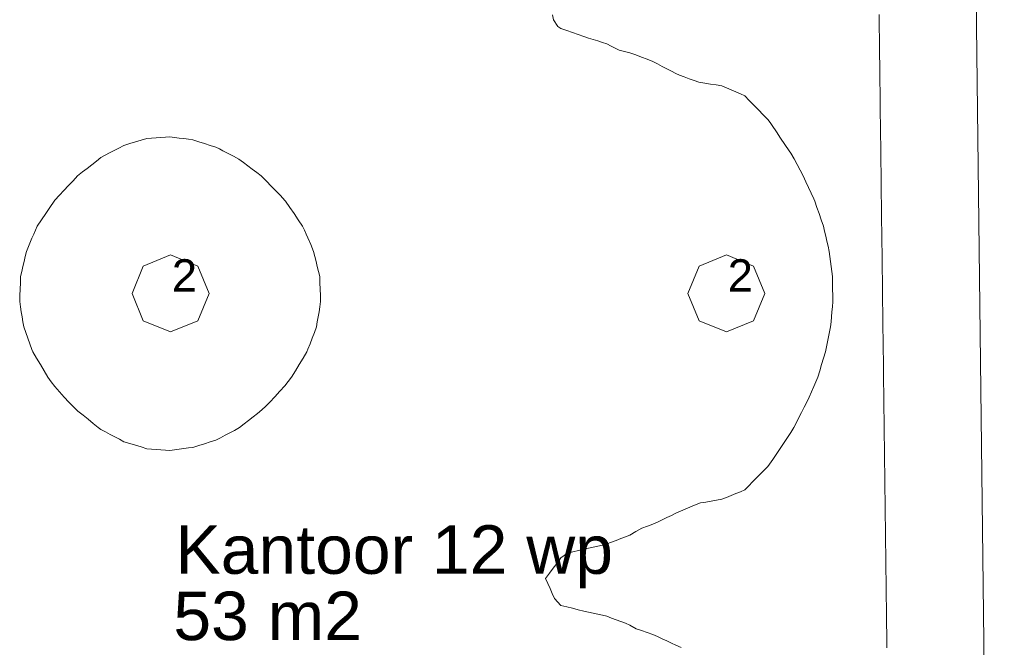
# Model space of a CAD drawing. Header units: millimetres. Extents: x -3350 to 1628655, y -3400 to 242269.
# Tile 52 of 73: x 1561902 to 1564943, y 16884 to 18823. Entities that reach past the tile are written whole.
import ezdxf
from ezdxf.xclip import XClip

# ---------------------------------------------------------------- set-up
doc = ezdxf.new("R2010")
doc.units = ezdxf.units.MM
doc.header["$MEASUREMENT"] = 0
doc.header["$XCLIPFRAME"] = 0
doc.linetypes.add('B0402', pattern=[937.5, 625, -312.5])
for name, color, linetype in [('19077_E_2-04_2_DLXLUMEX', 7, 'Continuous'), ('19077_E_2-04_2_DLXSUM', 7, 'Continuous'), ('19077_E_2-04_2_New_0', 7, 'Continuous'), ('19077_E_2-04_2_New_DLXISO', 7, 'Continuous'), ('19077_E_2-04_2_New_DLXLUM', 7, 'Continuous')]:
    doc.layers.add(name, color=color, linetype=linetype)
doc.styles.add('GENERATED_STYLE_1', font='txt')

# ---------------------------------------------------------------- blocks, each defined once
blk = doc.blocks.new('Drawing_1_2', base_point=(1545683.5, -2338.8))
at = {"layer": '19077_E_2-04_2_New_0', "color": 6, "linetype": 'Continuous', "lineweight": 0}
for p, q in [((1564813.3, 22337.5), (1564943.3, 11822.5)), ((1564943.3, 11822.5), (1564813.3, 22337.5)), ((1564813.3, 22337.5), (1564943.3, 11822.5)), ((1564813.3, 22337.5), (1564943.3, 11822.5)), ((1564943.3, 11822.5), (1564813.3, 22337.5)), ((1564813.3, 22337.5), (1564943.3, 11822.5)), ((1564943.3, 11822.5), (1564813.3, 22337.5))]:
    blk.add_line(p, q, dxfattribs=at)
at = {"layer": '19077_E_2-04_2_New_DLXISO', "color": 30, "linetype": 'Continuous', "lineweight": 0, "flags": 128}
for points in [[(1564580.7, 16882.1), (1564580.5, 16898.7), (1564580.3, 16915.2), (1564580.1, 16931.8), (1564579.9, 16948.4), (1564579.7, 16965), (1564579.5, 16981.6), (1564579.3, 16998.2), (1564579.1, 17014.7), (1564578.9, 17031.3), (1564578.7, 17047.9), (1564578.5, 17064.5), (1564578.3, 17081.1), (1564578.1, 17097.7), (1564577.9, 17114.2), (1564577.7, 17130.8), (1564577.5, 17147.4), (1564577.2, 17164), (1564577, 17180.6), (1564576.8, 17197.2), (1564576.6, 17213.8), (1564576.4, 17230.3), (1564576.2, 17246.9), (1564576, 17263.5), (1564575.8, 17280.1), (1564575.6, 17296.7), (1564575.4, 17313.3), (1564575.2, 17329.8), (1564575, 17346.4), (1564574.8, 17363), (1564574.6, 17379.6), (1564574.4, 17396.2), (1564574.2, 17412.8), (1564574, 17429.3), (1564573.8, 17445.9), (1564573.6, 17462.5), (1564573.3, 17479.1), (1564573.1, 17495.7), (1564572.9, 17512.3), (1564572.7, 17528.8), (1564572.5, 17545.4), (1564572.3, 17562), (1564572.1, 17578.6), (1564571.9, 17595.2), (1564571.7, 17611.8), (1564571.5, 17628.3), (1564571.3, 17644.9), (1564571.1, 17661.5), (1564570.9, 17678.1), (1564570.7, 17694.7), (1564570.5, 17711.3), (1564570.3, 17727.9), (1564570.1, 17744.4), (1564569.9, 17761), (1564569.7, 17777.6), (1564569.5, 17794.2), (1564569.2, 17810.8), (1564569, 17827.4), (1564568.8, 17843.9), (1564568.6, 17860.5), (1564568.4, 17877.1), (1564568.2, 17893.7), (1564568, 17910.3), (1564567.8, 17926.9), (1564567.6, 17943.4), (1564567.4, 17960), (1564567.2, 17976.6), (1564567, 17993.2), (1564566.8, 18009.8), (1564566.6, 18026.4), (1564566.4, 18042.9), (1564566.2, 18059.5), (1564566, 18076.1), (1564565.8, 18092.7), (1564565.6, 18109.3), (1564565.4, 18125.9), (1564565.1, 18142.5), (1564564.9, 18159), (1564564.7, 18175.6), (1564564.5, 18192.2), (1564564.3, 18208.8), (1564564.1, 18225.4), (1564563.9, 18242), (1564563.7, 18258.5), (1564563.5, 18275.1), (1564563.3, 18291.7), (1564563.1, 18308.3), (1564562.9, 18324.9), (1564562.7, 18341.5), (1564562.5, 18358), (1564562.3, 18374.6), (1564562.1, 18391.2), (1564561.9, 18407.8), (1564561.7, 18424.4), (1564561.5, 18441), (1564561.3, 18457.5), (1564561, 18474.1), (1564560.8, 18490.7), (1564560.6, 18507.3), (1564560.4, 18523.9), (1564560.2, 18540.5), (1564560, 18557), (1564559.8, 18573.6), (1564559.6, 18590.2), (1564559.4, 18606.8), (1564559.2, 18623.4), (1564559, 18640), (1564558.8, 18656.6), (1564558.6, 18673.1), (1564558.4, 18689.7), (1564558.2, 18706.3), (1564558, 18722.9), (1564557.8, 18739.5), (1564557.6, 18756.1), (1564557.4, 18772.6), (1564557.2, 18789.2), (1564556.9, 18805.8), (1564556.7, 18822.4), (1564556.5, 18839)], [(1563945.1, 16883.3), (1563929.2, 16890), (1563915, 16896.7), (1563900.8, 16903.4), (1563886.6, 16910.2), (1563872.4, 16916.9), (1563858.2, 16923.6), (1563840.8, 16929.4), (1563823.3, 16935.2), (1563805.9, 16941.1), (1563787.2, 16952.4), (1563772.9, 16957.8), (1563758.7, 16963.2), (1563744.5, 16968.6), (1563730.3, 16974), (1563716.1, 16979.4), (1563701.9, 16982.6), (1563687.7, 16985.8), (1563673.5, 16988.9), (1563659.3, 16992.1), (1563645.1, 16995.3), (1563627.3, 16999.6), (1563609.6, 17004), (1563591.8, 17008.4), (1563574, 17012.8), (1563554.2, 17034.3), (1563547.2, 17049.9), (1563540.3, 17065.4), (1563533.3, 17081), (1563526.3, 17096.5), (1563538.2, 17112.3), (1563550.2, 17128.1), (1563562.1, 17143.9), (1563574, 17159.7), (1563594.1, 17174.2), (1563611.1, 17178.3), (1563628.1, 17182.3), (1563645.1, 17186.3), (1563659.3, 17189.6), (1563673.5, 17193), (1563687.7, 17196.3), (1563701.9, 17199.6), (1563716.1, 17202.9), (1563730.3, 17208.3), (1563744.5, 17213.8), (1563758.7, 17219.2), (1563772.9, 17224.7), (1563787.2, 17230.1), (1563805.6, 17241), (1563824, 17251.9), (1563841.1, 17257.7), (1563858.2, 17263.5), (1563872.4, 17270.4), (1563886.6, 17277.2), (1563900.8, 17284.1), (1563915, 17291), (1563929.2, 17297.8), (1563943.4, 17304), (1563957.6, 17310.2), (1563971.8, 17316.3), (1563986.1, 17322.5), (1564004.9, 17329.6), (1564021.5, 17332.4), (1564038.1, 17335.2), (1564054.7, 17338), (1564071.3, 17340.7), (1564085.5, 17346.5), (1564099.7, 17352.4), (1564113.9, 17358.2), (1564128.1, 17364), (1564142.3, 17369.8), (1564154.1, 17382.3), (1564165.8, 17394.8), (1564177.6, 17407.4), (1564195.5, 17424.9), (1564213.4, 17442.5), (1564228, 17463.8), (1564242.6, 17485.1), (1564253.1, 17500.6), (1564263.5, 17516.1), (1564274, 17531.6), (1564284.4, 17547.1), (1564293.1, 17562.8), (1564301.1, 17578.3), (1564309.1, 17593.9), (1564317.1, 17609.4), (1564325.2, 17625), (1564333.2, 17640.5), (1564340.6, 17656.8), (1564348, 17673), (1564355.4, 17689.3), (1564361.2, 17703.8), (1564367, 17718.2), (1564373.1, 17737.7), (1564379.1, 17757.1), (1564385.2, 17776.5), (1564391.3, 17796), (1564394.4, 17811.5), (1564397.5, 17827), (1564400.6, 17842.6), (1564403.7, 17858.1), (1564406.8, 17873.7), (1564408.2, 17889.2), (1564409.6, 17904.8), (1564411, 17920.3), (1564412.3, 17935.8), (1564413.7, 17951.4), (1564413.3, 17970.8), (1564413, 17990.3), (1564412.6, 18009.7), (1564412.2, 18029.1), (1564410.2, 18044.7), (1564408.3, 18060.2), (1564406.4, 18075.7), (1564404.4, 18091.3), (1564402.5, 18106.8), (1564398.9, 18122.4), (1564395.3, 18137.9), (1564391.6, 18153.5), (1564388, 18169), (1564384.4, 18184.5), (1564377.8, 18204), (1564371.3, 18223.4), (1564364.7, 18242.8), (1564358.1, 18262.3), (1564355.4, 18268.6), (1564347, 18286.4), (1564338.6, 18304.3), (1564330.2, 18322.1), (1564321.8, 18340), (1564312.5, 18357.4), (1564303.1, 18374.8), (1564293.8, 18392.2), (1564284.4, 18409.7), (1564279.1, 18417.7), (1564265.9, 18437.1), (1564252.6, 18456.6), (1564239.3, 18476), (1564226.1, 18495.4), (1564219.7, 18504.9), (1564213.4, 18514.4), (1564198.8, 18529.1), (1564184.3, 18543.8), (1564169.8, 18558.4), (1564155.3, 18573.1), (1564142.3, 18587.8), (1564128.1, 18593.9), (1564113.9, 18599.9), (1564099.7, 18605.9), (1564085.5, 18612), (1564071.3, 18618), (1564053.5, 18620.9), (1564035.8, 18623.8), (1564018, 18626.7), (1564000.3, 18629.6), (1563985.1, 18634.9), (1563970, 18640.2), (1563954.8, 18645.5), (1563939.7, 18650.9), (1563929.2, 18655.9), (1563915, 18663.4), (1563900.8, 18670.9), (1563886.6, 18678.4), (1563872.4, 18685.9), (1563858.2, 18693.4), (1563840.4, 18700.2), (1563822.7, 18706.9), (1563804.9, 18713.7), (1563787.2, 18720.4), (1563770.5, 18724.5), (1563753.8, 18728.6), (1563741.2, 18734.9), (1563728.7, 18741.2), (1563716.1, 18747.6), (1563701.9, 18752.1), (1563687.7, 18756.7), (1563673.5, 18761.3), (1563659.3, 18765.9), (1563645.1, 18770.5), (1563627.3, 18776.8), (1563609.6, 18783.2), (1563591.8, 18789.5), (1563574, 18795.8), (1563564.7, 18801.1), (1563551.4, 18821.8), (1563547.5, 18837.4)]]:
    blk.add_lwpolyline(points, dxfattribs=at)
at = {"layer": '19077_E_2-04_2_New_DLXISO', "color": 14, "linetype": 'Continuous', "lineweight": 0, "flags": 128}
blk.add_lwpolyline([(1564580.7, 16882.1), (1564580.5, 16898.7), (1564580.3, 16915.2), (1564580.1, 16931.8), (1564579.9, 16948.4), (1564579.7, 16965), (1564579.5, 16981.6), (1564579.3, 16998.2), (1564579.1, 17014.7), (1564578.9, 17031.3), (1564578.7, 17047.9), (1564578.5, 17064.5), (1564578.3, 17081.1), (1564578.1, 17097.7), (1564577.9, 17114.2), (1564577.7, 17130.8), (1564577.5, 17147.4), (1564577.2, 17164), (1564577, 17180.6), (1564576.8, 17197.2), (1564576.6, 17213.8), (1564576.4, 17230.3), (1564576.2, 17246.9), (1564576, 17263.5), (1564575.8, 17280.1), (1564575.6, 17296.7), (1564575.4, 17313.3), (1564575.2, 17329.8), (1564575, 17346.4), (1564574.8, 17363), (1564574.6, 17379.6), (1564574.4, 17396.2), (1564574.2, 17412.8), (1564574, 17429.3), (1564573.8, 17445.9), (1564573.6, 17462.5), (1564573.3, 17479.1), (1564573.1, 17495.7), (1564572.9, 17512.3), (1564572.7, 17528.8), (1564572.5, 17545.4), (1564572.3, 17562), (1564572.1, 17578.6), (1564571.9, 17595.2), (1564571.7, 17611.8), (1564571.5, 17628.3), (1564571.3, 17644.9), (1564571.1, 17661.5), (1564570.9, 17678.1), (1564570.7, 17694.7), (1564570.5, 17711.3), (1564570.3, 17727.9), (1564570.1, 17744.4), (1564569.9, 17761), (1564569.7, 17777.6), (1564569.5, 17794.2), (1564569.2, 17810.8), (1564569, 17827.4), (1564568.8, 17843.9), (1564568.6, 17860.5), (1564568.4, 17877.1), (1564568.2, 17893.7), (1564568, 17910.3), (1564567.8, 17926.9), (1564567.6, 17943.4), (1564567.4, 17960), (1564567.2, 17976.6), (1564567, 17993.2), (1564566.8, 18009.8), (1564566.6, 18026.4), (1564566.4, 18042.9), (1564566.2, 18059.5), (1564566, 18076.1), (1564565.8, 18092.7), (1564565.6, 18109.3), (1564565.4, 18125.9), (1564565.1, 18142.5), (1564564.9, 18159), (1564564.7, 18175.6), (1564564.5, 18192.2), (1564564.3, 18208.8), (1564564.1, 18225.4), (1564563.9, 18242), (1564563.7, 18258.5), (1564563.5, 18275.1), (1564563.3, 18291.7), (1564563.1, 18308.3), (1564562.9, 18324.9), (1564562.7, 18341.5), (1564562.5, 18358), (1564562.3, 18374.6), (1564562.1, 18391.2), (1564561.9, 18407.8), (1564561.7, 18424.4), (1564561.5, 18441), (1564561.3, 18457.5), (1564561, 18474.1), (1564560.8, 18490.7), (1564560.6, 18507.3), (1564560.4, 18523.9), (1564560.2, 18540.5), (1564560, 18557), (1564559.8, 18573.6), (1564559.6, 18590.2), (1564559.4, 18606.8), (1564559.2, 18623.4), (1564559, 18640), (1564558.8, 18656.6), (1564558.6, 18673.1), (1564558.4, 18689.7), (1564558.2, 18706.3), (1564558, 18722.9), (1564557.8, 18739.5), (1564557.6, 18756.1), (1564557.4, 18772.6), (1564557.2, 18789.2), (1564556.9, 18805.8), (1564556.7, 18822.4), (1564556.5, 18839)], dxfattribs=at)
at = {"layer": '19077_E_2-04_2_New_DLXISO', "color": 9, "linetype": 'Continuous', "lineweight": 0, "flags": 128}
blk.add_lwpolyline([(1564580.7, 16882.1), (1564580.5, 16898.7), (1564580.3, 16915.2), (1564580.1, 16931.8), (1564579.9, 16948.4), (1564579.7, 16965), (1564579.5, 16981.6), (1564579.3, 16998.2), (1564579.1, 17014.7), (1564578.9, 17031.3), (1564578.7, 17047.9), (1564578.5, 17064.5), (1564578.3, 17081.1), (1564578.1, 17097.7), (1564577.9, 17114.2), (1564577.7, 17130.8), (1564577.5, 17147.4), (1564577.2, 17164), (1564577, 17180.6), (1564576.8, 17197.2), (1564576.6, 17213.8), (1564576.4, 17230.3), (1564576.2, 17246.9), (1564576, 17263.5), (1564575.8, 17280.1), (1564575.6, 17296.7), (1564575.4, 17313.3), (1564575.2, 17329.8), (1564575, 17346.4), (1564574.8, 17363), (1564574.6, 17379.6), (1564574.4, 17396.2), (1564574.2, 17412.8), (1564574, 17429.3), (1564573.8, 17445.9), (1564573.6, 17462.5), (1564573.3, 17479.1), (1564573.1, 17495.7), (1564572.9, 17512.3), (1564572.7, 17528.8), (1564572.5, 17545.4), (1564572.3, 17562), (1564572.1, 17578.6), (1564571.9, 17595.2), (1564571.7, 17611.8), (1564571.5, 17628.3), (1564571.3, 17644.9), (1564571.1, 17661.5), (1564570.9, 17678.1), (1564570.7, 17694.7), (1564570.5, 17711.3), (1564570.3, 17727.9), (1564570.1, 17744.4), (1564569.9, 17761), (1564569.7, 17777.6), (1564569.5, 17794.2), (1564569.2, 17810.8), (1564569, 17827.4), (1564568.8, 17843.9), (1564568.6, 17860.5), (1564568.4, 17877.1), (1564568.2, 17893.7), (1564568, 17910.3), (1564567.8, 17926.9), (1564567.6, 17943.4), (1564567.4, 17960), (1564567.2, 17976.6), (1564567, 17993.2), (1564566.8, 18009.8), (1564566.6, 18026.4), (1564566.4, 18042.9), (1564566.2, 18059.5), (1564566, 18076.1), (1564565.8, 18092.7), (1564565.6, 18109.3), (1564565.4, 18125.9), (1564565.1, 18142.5), (1564564.9, 18159), (1564564.7, 18175.6), (1564564.5, 18192.2), (1564564.3, 18208.8), (1564564.1, 18225.4), (1564563.9, 18242), (1564563.7, 18258.5), (1564563.5, 18275.1), (1564563.3, 18291.7), (1564563.1, 18308.3), (1564562.9, 18324.9), (1564562.7, 18341.5), (1564562.5, 18358), (1564562.3, 18374.6), (1564562.1, 18391.2), (1564561.9, 18407.8), (1564561.7, 18424.4), (1564561.5, 18441), (1564561.3, 18457.5), (1564561, 18474.1), (1564560.8, 18490.7), (1564560.6, 18507.3), (1564560.4, 18523.9), (1564560.2, 18540.5), (1564560, 18557), (1564559.8, 18573.6), (1564559.6, 18590.2), (1564559.4, 18606.8), (1564559.2, 18623.4), (1564559, 18640), (1564558.8, 18656.6), (1564558.6, 18673.1), (1564558.4, 18689.7), (1564558.2, 18706.3), (1564558, 18722.9), (1564557.8, 18739.5), (1564557.6, 18756.1), (1564557.4, 18772.6), (1564557.2, 18789.2), (1564556.9, 18805.8), (1564556.7, 18822.4), (1564556.5, 18839)], dxfattribs=at)
at = {"layer": '19077_E_2-04_2_New_DLXISO', "color": 2, "linetype": 'Continuous', "lineweight": 0, "flags": 128}
blk.add_lwpolyline([(1564580.7, 16882.1), (1564580.5, 16898.7), (1564580.3, 16915.2), (1564580.1, 16931.8), (1564579.9, 16948.4), (1564579.7, 16965), (1564579.5, 16981.6), (1564579.3, 16998.2), (1564579.1, 17014.7), (1564578.9, 17031.3), (1564578.7, 17047.9), (1564578.5, 17064.5), (1564578.3, 17081.1), (1564578.1, 17097.7), (1564577.9, 17114.2), (1564577.7, 17130.8), (1564577.5, 17147.4), (1564577.2, 17164), (1564577, 17180.6), (1564576.8, 17197.2), (1564576.6, 17213.8), (1564576.4, 17230.3), (1564576.2, 17246.9), (1564576, 17263.5), (1564575.8, 17280.1), (1564575.6, 17296.7), (1564575.4, 17313.3), (1564575.2, 17329.8), (1564575, 17346.4), (1564574.8, 17363), (1564574.6, 17379.6), (1564574.4, 17396.2), (1564574.2, 17412.8), (1564574, 17429.3), (1564573.8, 17445.9), (1564573.6, 17462.5), (1564573.3, 17479.1), (1564573.1, 17495.7), (1564572.9, 17512.3), (1564572.7, 17528.8), (1564572.5, 17545.4), (1564572.3, 17562), (1564572.1, 17578.6), (1564571.9, 17595.2), (1564571.7, 17611.8), (1564571.5, 17628.3), (1564571.3, 17644.9), (1564571.1, 17661.5), (1564570.9, 17678.1), (1564570.7, 17694.7), (1564570.5, 17711.3), (1564570.3, 17727.9), (1564570.1, 17744.4), (1564569.9, 17761), (1564569.7, 17777.6), (1564569.5, 17794.2), (1564569.2, 17810.8), (1564569, 17827.4), (1564568.8, 17843.9), (1564568.6, 17860.5), (1564568.4, 17877.1), (1564568.2, 17893.7), (1564568, 17910.3), (1564567.8, 17926.9), (1564567.6, 17943.4), (1564567.4, 17960), (1564567.2, 17976.6), (1564567, 17993.2), (1564566.8, 18009.8), (1564566.6, 18026.4), (1564566.4, 18042.9), (1564566.2, 18059.5), (1564566, 18076.1), (1564565.8, 18092.7), (1564565.6, 18109.3), (1564565.4, 18125.9), (1564565.1, 18142.5), (1564564.9, 18159), (1564564.7, 18175.6), (1564564.5, 18192.2), (1564564.3, 18208.8), (1564564.1, 18225.4), (1564563.9, 18242), (1564563.7, 18258.5), (1564563.5, 18275.1), (1564563.3, 18291.7), (1564563.1, 18308.3), (1564562.9, 18324.9), (1564562.7, 18341.5), (1564562.5, 18358), (1564562.3, 18374.6), (1564562.1, 18391.2), (1564561.9, 18407.8), (1564561.7, 18424.4), (1564561.5, 18441), (1564561.3, 18457.5), (1564561, 18474.1), (1564560.8, 18490.7), (1564560.6, 18507.3), (1564560.4, 18523.9), (1564560.2, 18540.5), (1564560, 18557), (1564559.8, 18573.6), (1564559.6, 18590.2), (1564559.4, 18606.8), (1564559.2, 18623.4), (1564559, 18640), (1564558.8, 18656.6), (1564558.6, 18673.1), (1564558.4, 18689.7), (1564558.2, 18706.3), (1564558, 18722.9), (1564557.8, 18739.5), (1564557.6, 18756.1), (1564557.4, 18772.6), (1564557.2, 18789.2), (1564556.9, 18805.8), (1564556.7, 18822.4), (1564556.5, 18839)], dxfattribs=at)
at = {"layer": '19077_E_2-04_2_New_DLXISO', "color": 5, "linetype": 'Continuous', "lineweight": 0, "flags": 128}
blk.add_lwpolyline([(1564580.7, 16882.1), (1564580.5, 16898.7), (1564580.3, 16915.2), (1564580.1, 16931.8), (1564579.9, 16948.4), (1564579.7, 16965), (1564579.5, 16981.6), (1564579.3, 16998.2), (1564579.1, 17014.7), (1564578.9, 17031.3), (1564578.7, 17047.9), (1564578.5, 17064.5), (1564578.3, 17081.1), (1564578.1, 17097.7), (1564577.9, 17114.2), (1564577.7, 17130.8), (1564577.5, 17147.4), (1564577.2, 17164), (1564577, 17180.6), (1564576.8, 17197.2), (1564576.6, 17213.8), (1564576.4, 17230.3), (1564576.2, 17246.9), (1564576, 17263.5), (1564575.8, 17280.1), (1564575.6, 17296.7), (1564575.4, 17313.3), (1564575.2, 17329.8), (1564575, 17346.4), (1564574.8, 17363), (1564574.6, 17379.6), (1564574.4, 17396.2), (1564574.2, 17412.8), (1564574, 17429.3), (1564573.8, 17445.9), (1564573.6, 17462.5), (1564573.3, 17479.1), (1564573.1, 17495.7), (1564572.9, 17512.3), (1564572.7, 17528.8), (1564572.5, 17545.4), (1564572.3, 17562), (1564572.1, 17578.6), (1564571.9, 17595.2), (1564571.7, 17611.8), (1564571.5, 17628.3), (1564571.3, 17644.9), (1564571.1, 17661.5), (1564570.9, 17678.1), (1564570.7, 17694.7), (1564570.5, 17711.3), (1564570.3, 17727.9), (1564570.1, 17744.4), (1564569.9, 17761), (1564569.7, 17777.6), (1564569.5, 17794.2), (1564569.2, 17810.8), (1564569, 17827.4), (1564568.8, 17843.9), (1564568.6, 17860.5), (1564568.4, 17877.1), (1564568.2, 17893.7), (1564568, 17910.3), (1564567.8, 17926.9), (1564567.6, 17943.4), (1564567.4, 17960), (1564567.2, 17976.6), (1564567, 17993.2), (1564566.8, 18009.8), (1564566.6, 18026.4), (1564566.4, 18042.9), (1564566.2, 18059.5), (1564566, 18076.1), (1564565.8, 18092.7), (1564565.6, 18109.3), (1564565.4, 18125.9), (1564565.1, 18142.5), (1564564.9, 18159), (1564564.7, 18175.6), (1564564.5, 18192.2), (1564564.3, 18208.8), (1564564.1, 18225.4), (1564563.9, 18242), (1564563.7, 18258.5), (1564563.5, 18275.1), (1564563.3, 18291.7), (1564563.1, 18308.3), (1564562.9, 18324.9), (1564562.7, 18341.5), (1564562.5, 18358), (1564562.3, 18374.6), (1564562.1, 18391.2), (1564561.9, 18407.8), (1564561.7, 18424.4), (1564561.5, 18441), (1564561.3, 18457.5), (1564561, 18474.1), (1564560.8, 18490.7), (1564560.6, 18507.3), (1564560.4, 18523.9), (1564560.2, 18540.5), (1564560, 18557), (1564559.8, 18573.6), (1564559.6, 18590.2), (1564559.4, 18606.8), (1564559.2, 18623.4), (1564559, 18640), (1564558.8, 18656.6), (1564558.6, 18673.1), (1564558.4, 18689.7), (1564558.2, 18706.3), (1564558, 18722.9), (1564557.8, 18739.5), (1564557.6, 18756.1), (1564557.4, 18772.6), (1564557.2, 18789.2), (1564556.9, 18805.8), (1564556.7, 18822.4), (1564556.5, 18839)], dxfattribs=at)
at = {"layer": '19077_E_2-04_2_New_DLXISO', "color": 3, "linetype": 'Continuous', "lineweight": 0, "flags": 128}
blk.add_lwpolyline([(1564580.7, 16882.1), (1564580.5, 16898.7), (1564580.3, 16915.2), (1564580.1, 16931.8), (1564579.9, 16948.4), (1564579.7, 16965), (1564579.5, 16981.6), (1564579.3, 16998.2), (1564579.1, 17014.7), (1564578.9, 17031.3), (1564578.7, 17047.9), (1564578.5, 17064.5), (1564578.3, 17081.1), (1564578.1, 17097.7), (1564577.9, 17114.2), (1564577.7, 17130.8), (1564577.5, 17147.4), (1564577.2, 17164), (1564577, 17180.6), (1564576.8, 17197.2), (1564576.6, 17213.8), (1564576.4, 17230.3), (1564576.2, 17246.9), (1564576, 17263.5), (1564575.8, 17280.1), (1564575.6, 17296.7), (1564575.4, 17313.3), (1564575.2, 17329.8), (1564575, 17346.4), (1564574.8, 17363), (1564574.6, 17379.6), (1564574.4, 17396.2), (1564574.2, 17412.8), (1564574, 17429.3), (1564573.8, 17445.9), (1564573.6, 17462.5), (1564573.3, 17479.1), (1564573.1, 17495.7), (1564572.9, 17512.3), (1564572.7, 17528.8), (1564572.5, 17545.4), (1564572.3, 17562), (1564572.1, 17578.6), (1564571.9, 17595.2), (1564571.7, 17611.8), (1564571.5, 17628.3), (1564571.3, 17644.9), (1564571.1, 17661.5), (1564570.9, 17678.1), (1564570.7, 17694.7), (1564570.5, 17711.3), (1564570.3, 17727.9), (1564570.1, 17744.4), (1564569.9, 17761), (1564569.7, 17777.6), (1564569.5, 17794.2), (1564569.2, 17810.8), (1564569, 17827.4), (1564568.8, 17843.9), (1564568.6, 17860.5), (1564568.4, 17877.1), (1564568.2, 17893.7), (1564568, 17910.3), (1564567.8, 17926.9), (1564567.6, 17943.4), (1564567.4, 17960), (1564567.2, 17976.6), (1564567, 17993.2), (1564566.8, 18009.8), (1564566.6, 18026.4), (1564566.4, 18042.9), (1564566.2, 18059.5), (1564566, 18076.1), (1564565.8, 18092.7), (1564565.6, 18109.3), (1564565.4, 18125.9), (1564565.1, 18142.5), (1564564.9, 18159), (1564564.7, 18175.6), (1564564.5, 18192.2), (1564564.3, 18208.8), (1564564.1, 18225.4), (1564563.9, 18242), (1564563.7, 18258.5), (1564563.5, 18275.1), (1564563.3, 18291.7), (1564563.1, 18308.3), (1564562.9, 18324.9), (1564562.7, 18341.5), (1564562.5, 18358), (1564562.3, 18374.6), (1564562.1, 18391.2), (1564561.9, 18407.8), (1564561.7, 18424.4), (1564561.5, 18441), (1564561.3, 18457.5), (1564561, 18474.1), (1564560.8, 18490.7), (1564560.6, 18507.3), (1564560.4, 18523.9), (1564560.2, 18540.5), (1564560, 18557), (1564559.8, 18573.6), (1564559.6, 18590.2), (1564559.4, 18606.8), (1564559.2, 18623.4), (1564559, 18640), (1564558.8, 18656.6), (1564558.6, 18673.1), (1564558.4, 18689.7), (1564558.2, 18706.3), (1564558, 18722.9), (1564557.8, 18739.5), (1564557.6, 18756.1), (1564557.4, 18772.6), (1564557.2, 18789.2), (1564556.9, 18805.8), (1564556.7, 18822.4), (1564556.5, 18839)], dxfattribs=at)
at = {"layer": '19077_E_2-04_2_New_DLXISO', "color": 74, "linetype": 'Continuous', "lineweight": 0, "flags": 128}
blk.add_lwpolyline([(1561907.4, 17920.3), (1561909.9, 17904.8), (1561912.4, 17889.2), (1561914.9, 17873.7), (1561921.3, 17856.3), (1561927.6, 17838.8), (1561933.9, 17821.4), (1561940.2, 17804), (1561943.4, 17796), (1561954.8, 17776.5), (1561966.2, 17757.1), (1561977.6, 17737.7), (1561989, 17718.2), (1562000.1, 17703.6), (1562011.3, 17689), (1562025.6, 17672.9), (1562039.9, 17656.7), (1562054.2, 17640.5), (1562068.2, 17626.8), (1562082.3, 17613), (1562098, 17600.4), (1562113.7, 17587.9), (1562129.4, 17575.3), (1562145.1, 17562.8), (1562153.3, 17556.8), (1562167.5, 17549.1), (1562181.8, 17541.5), (1562196, 17533.8), (1562210.2, 17526.2), (1562224.4, 17518.6), (1562242.1, 17513.2), (1562259.9, 17507.8), (1562277.6, 17502.5), (1562295.4, 17497.1), (1562309.6, 17496.1), (1562323.8, 17495.1), (1562338, 17494), (1562352.2, 17493), (1562366.4, 17492), (1562380.7, 17493.8), (1562394.9, 17495.7), (1562409.1, 17497.5), (1562423.3, 17499.4), (1562437.5, 17501.2), (1562455.2, 17506.8), (1562473, 17512.4), (1562490.8, 17518), (1562508.5, 17523.6), (1562522.7, 17531.1), (1562536.9, 17538.6), (1562551.1, 17546.2), (1562565.3, 17553.7), (1562581.7, 17562.8), (1562595.5, 17573.6), (1562609.3, 17584.4), (1562623, 17595.2), (1562636.8, 17606), (1562650.6, 17616.8), (1562662.8, 17628.7), (1562675.1, 17640.5), (1562690.6, 17657.6), (1562706.1, 17674.6), (1562721.6, 17691.7), (1562732, 17705), (1562742.3, 17718.2), (1562754.1, 17737.7), (1562765.9, 17757.1), (1562777.6, 17776.5), (1562789.4, 17796), (1562792.7, 17804.2), (1562799.2, 17821.6), (1562805.8, 17838.9), (1562812.4, 17856.3), (1562819, 17873.7), (1562821.6, 17889.2), (1562824.2, 17904.8), (1562826.8, 17920.3), (1562829.3, 17935.8), (1562831.9, 17951.4), (1562831.2, 17970.8), (1562830.4, 17990.3), (1562829.7, 18009.7), (1562828.9, 18029.1), (1562825.2, 18044.7), (1562821.4, 18060.2), (1562817.7, 18075.7), (1562814, 18091.3), (1562810.2, 18106.8), (1562801.5, 18127.5), (1562792.7, 18148.1), (1562787.1, 18160.2), (1562781.6, 18172.4), (1562776.1, 18184.5), (1562762.9, 18204), (1562749.7, 18223.4), (1562736.5, 18242.8), (1562723.3, 18262.3), (1562721.6, 18264.2), (1562707.4, 18279), (1562693.2, 18293.7), (1562679, 18308.4), (1562664.8, 18323.2), (1562648.2, 18340), (1562634.5, 18350.4), (1562620.7, 18360.8), (1562607, 18371.3), (1562593.3, 18381.7), (1562579.5, 18392.1), (1562563.1, 18400.7), (1562546.6, 18409.2), (1562530.1, 18417.7), (1562519.3, 18423.1), (1562508.5, 18428.6), (1562490.8, 18434.2), (1562473, 18439.9), (1562455.2, 18445.6), (1562437.5, 18451.2), (1562423.3, 18453.2), (1562409.1, 18455.1), (1562394.9, 18457), (1562380.7, 18459), (1562366.4, 18460.9), (1562352.2, 18459.9), (1562338, 18458.9), (1562323.8, 18457.8), (1562309.6, 18456.8), (1562295.4, 18455.8), (1562277.6, 18450.4), (1562259.9, 18445), (1562242.1, 18439.6), (1562224.4, 18434.2), (1562208.4, 18425.9), (1562192.5, 18417.7), (1562179.4, 18410.7), (1562166.4, 18403.7), (1562153.3, 18396.6), (1562139.1, 18385.5), (1562124.9, 18374.4), (1562110.7, 18363.3), (1562096.5, 18352.2), (1562081.2, 18340), (1562067.2, 18325), (1562053.2, 18310.1), (1562039.2, 18295.1), (1562025.3, 18280.1), (1562011.3, 18265.2), (1562008.8, 18262.3), (1561995.8, 18242.8), (1561982.8, 18223.4), (1561969.8, 18204), (1561956.8, 18184.5), (1561951.3, 18172.2), (1561945.8, 18160), (1561940.2, 18147.7), (1561931.8, 18127.2), (1561923.4, 18106.8), (1561919.8, 18091.3), (1561916.2, 18075.7), (1561912.5, 18060.2), (1561908.9, 18044.7), (1561905.3, 18029.1), (1561904.6, 18009.7), (1561903.9, 17990.3), (1561903.1, 17970.8), (1561902.4, 17951.4), (1561904.9, 17935.8)], close=True, dxfattribs=at)
at = {"layer": '19077_E_2-04_2_New_DLXLUM', "color": 1, "linetype": 'Continuous', "lineweight": 0}
for p, q in [((1562284.1, 18060.9), (1562368.3, 18095.7)), ((1562368.3, 18095.7), (1562284.1, 18060.9)), ((1562368.3, 18095.7), (1562284.1, 18060.9)), ((1562284.1, 18060.9), (1562368.3, 18095.7)), ((1562368.3, 18095.7), (1562452.5, 18060.9)), ((1562452.5, 18060.9), (1562368.3, 18095.7)), ((1562368.3, 18095.7), (1562368.4, 18095.7)), ((1562452.5, 18060.9), (1562368.3, 18095.7)), ((1562368.3, 18095.7), (1562368.4, 18095.7)), ((1562368.3, 18095.7), (1562452.5, 18060.9)), ((1564000.8, 18060.9), (1564085, 18095.7)), ((1564085, 18095.7), (1564000.8, 18060.9)), ((1564085, 18095.7), (1564000.8, 18060.9)), ((1564000.8, 18060.9), (1564085, 18095.7)), ((1564085, 18095.7), (1564169.1, 18060.9)), ((1564169.1, 18060.9), (1564085, 18095.7)), ((1564085, 18095.7), (1564085, 18095.7)), ((1564169.1, 18060.9), (1564085, 18095.7)), ((1564085, 18095.7), (1564085, 18095.7)), ((1564085, 18095.7), (1564169.1, 18060.9)), ((1562249.3, 17976.7), (1562284.1, 18060.9)), ((1562284.1, 18060.9), (1562249.3, 17976.7)), ((1562284.1, 18060.9), (1562249.3, 17976.7)), ((1562249.3, 17976.7), (1562284.1, 18060.9)), ((1562284.1, 18060.9), (1562284.2, 18060.9)), ((1562284.1, 18060.9), (1562284.2, 18060.9)), ((1562452.5, 18060.9), (1562487.3, 17976.7)), ((1562487.3, 17976.7), (1562452.5, 18060.9)), ((1562452.5, 18060.9), (1562452.5, 18060.9)), ((1562487.3, 17976.7), (1562452.5, 18060.9)), ((1562452.5, 18060.9), (1562452.5, 18060.9)), ((1562452.5, 18060.9), (1562487.3, 17976.7)), ((1563965.9, 17976.7), (1564000.8, 18060.9)), ((1564000.8, 18060.9), (1563965.9, 17976.7)), ((1564000.8, 18060.9), (1563965.9, 17976.7)), ((1563965.9, 17976.7), (1564000.8, 18060.9)), ((1564000.8, 18060.9), (1564000.9, 18060.9)), ((1564000.8, 18060.9), (1564000.9, 18060.9)), ((1564169.1, 18060.9), (1564204, 17976.7)), ((1564204, 17976.7), (1564169.1, 18060.9)), ((1564169.1, 18060.9), (1564169.2, 18060.9)), ((1564204, 17976.7), (1564169.1, 18060.9)), ((1564169.1, 18060.9), (1564169.2, 18060.9)), ((1564169.1, 18060.9), (1564204, 17976.7)), ((1562284.1, 17892.5), (1562249.3, 17976.7)), ((1562249.3, 17976.7), (1562284.1, 17892.5)), ((1562249.3, 17976.7), (1562284.1, 17892.5)), ((1562284.1, 17892.5), (1562249.3, 17976.7)), ((1562249.3, 17976.7), (1562249.3, 17976.7)), ((1562249.3, 17976.7), (1562249.3, 17976.7)), ((1562487.3, 17976.7), (1562452.5, 17892.5)), ((1562452.5, 17892.5), (1562487.3, 17976.7)), ((1562452.5, 17892.5), (1562487.3, 17976.7)), ((1562487.3, 17976.7), (1562452.5, 17892.5)), ((1562487.3, 17976.7), (1562487.4, 17976.7)), ((1562487.3, 17976.7), (1562487.4, 17976.7)), ((1564000.8, 17892.5), (1563965.9, 17976.7)), ((1563965.9, 17976.7), (1564000.8, 17892.5)), ((1563965.9, 17976.7), (1564000.8, 17892.5)), ((1564000.8, 17892.5), (1563965.9, 17976.7)), ((1563965.9, 17976.7), (1563966, 17976.7)), ((1563965.9, 17976.7), (1563966, 17976.7)), ((1564204, 17976.7), (1564169.1, 17892.5)), ((1564169.1, 17892.5), (1564204, 17976.7)), ((1564169.1, 17892.5), (1564204, 17976.7)), ((1564204, 17976.7), (1564169.1, 17892.5)), ((1564204, 17976.7), (1564204.1, 17976.7)), ((1564204, 17976.7), (1564204.1, 17976.7)), ((1562368.3, 17857.7), (1562284.1, 17892.5)), ((1562284.1, 17892.5), (1562368.3, 17857.7)), ((1562284.1, 17892.5), (1562368.3, 17857.7)), ((1562368.3, 17857.7), (1562284.1, 17892.5)), ((1562284.1, 17892.5), (1562284.2, 17892.5)), ((1562284.1, 17892.5), (1562284.2, 17892.5)), ((1562452.5, 17892.5), (1562368.3, 17857.7)), ((1562368.3, 17857.7), (1562452.5, 17892.5)), ((1562368.3, 17857.7), (1562452.5, 17892.5)), ((1562452.5, 17892.5), (1562368.3, 17857.7)), ((1562452.5, 17892.5), (1562452.5, 17892.5)), ((1562452.5, 17892.5), (1562452.5, 17892.5)), ((1564085, 17857.7), (1564000.8, 17892.5)), ((1564000.8, 17892.5), (1564085, 17857.7)), ((1564000.8, 17892.5), (1564085, 17857.7)), ((1564085, 17857.7), (1564000.8, 17892.5)), ((1564000.8, 17892.5), (1564000.9, 17892.5)), ((1564000.8, 17892.5), (1564000.9, 17892.5)), ((1564169.1, 17892.5), (1564085, 17857.7)), ((1564085, 17857.7), (1564169.1, 17892.5)), ((1564085, 17857.7), (1564169.1, 17892.5)), ((1564169.1, 17892.5), (1564085, 17857.7)), ((1564169.1, 17892.5), (1564169.2, 17892.5)), ((1564169.1, 17892.5), (1564169.2, 17892.5)), ((1562368.3, 17857.7), (1562368.4, 17857.7)), ((1562368.3, 17857.7), (1562368.4, 17857.7)), ((1564085, 17857.7), (1564085, 17857.7)), ((1564085, 17857.7), (1564085, 17857.7))]:
    blk.add_line(p, q, dxfattribs=at)
at = {"layer": '19077_E_2-04_2_DLXLUMEX', "color": 6, "linetype": 'Continuous', "lineweight": 0, "char_height": 100, "attachment_point": 7, "style": 'GENERATED_STYLE_1'}
for insert in [(1562372.4, 17982.4), (1564089.1, 17982.4)]:
    blk.add_mtext('\\A1;{\\pql;\\fArial|b0|i0|c0|p38;2}', dxfattribs=dict(at, insert=insert))
at = {"layer": '19077_E_2-04_2_DLXSUM', "color": 8, "linetype": 'Continuous', "lineweight": 0, "char_height": 150, "attachment_point": 7, "style": 'GENERATED_STYLE_1'}
for s, insert in [('\\A1;{\\pql;\\fArial|b0|i0|c0|p38;Kantoor 12 wp}', (1562383.6, 17065.3)), ('\\A1;{\\pql;\\fArial|b0|i0|c0|p38;53 m2}', (1562377, 16903.5))]:
    blk.add_mtext(s, dxfattribs=dict(at, insert=insert))

msp = doc.modelspace()

# ---------------------------------------------------------------- block references
at = {"color": 174, "linetype": 'B0402', "lineweight": 0, "true_color": 0x0000aa}
ref = msp.add_blockref('Drawing_1_2', (1545683.5, -2338.8), dxfattribs=at)
XClip(ref).set_block_clipping_path([(1552743.3092323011, 10968.4528812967), (1628650.371970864, 36622.544083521)])

doc.saveas('drawing.dxf')
